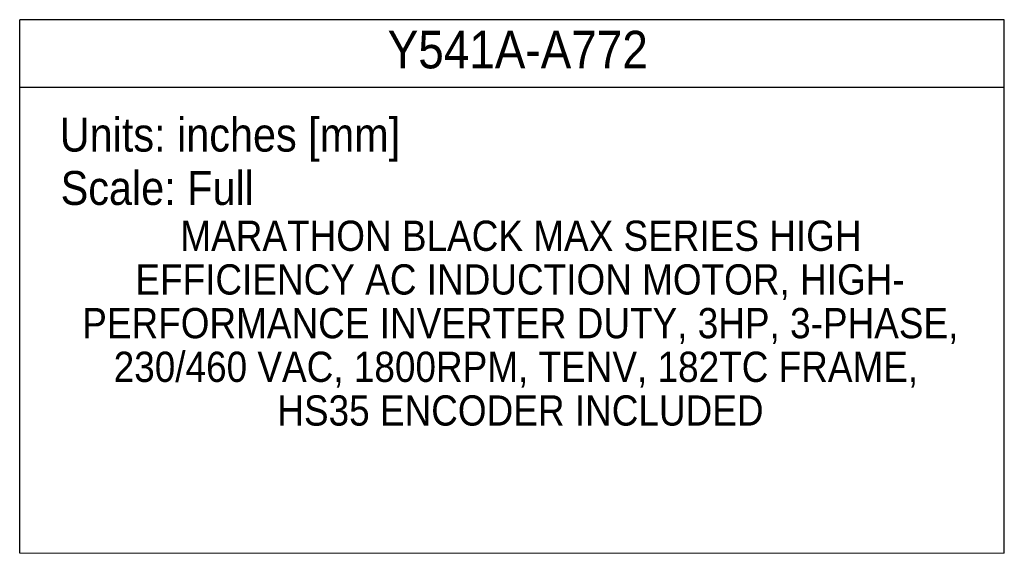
# Model space of a CAD drawing. Header units: inches. Extents: x 1.3 to 88, y 0 to 57.3.
# Tile 20 of 31: x 64.9 to 88, y 0 to 12.5. Entities that reach past the tile are written whole.
import ezdxf

# ---------------------------------------------------------------- set-up
doc = ezdxf.new("R2010")
doc.units = ezdxf.units.IN
doc.header["$LTSCALE"] = 2
doc.header["$MEASUREMENT"] = 0
doc.linetypes.add('SLD-Solid', pattern=[0])
doc.layers.add('TEXT', color=140, linetype='SLD-Solid', lineweight=25)
doc.styles.add('SLDTEXTSTYLE0', font='GOTHIC.TTF', dxfattribs={"width": 0.913})

# ---------------------------------------------------------------- blocks, each defined once
blk = doc.blocks.new('SW_NOTE_3')
at = {"layer": 'TEXT', "color": 0, "char_height": 0.70833, "attachment_point": 2, "style": 'SLDTEXTSTYLE0'}
for s, insert in [('MARATHON BLACK MAX SERIES HIGH ', (8.279, 0.905)), ('EFFICIENCY AC INDUCTION MOTOR, HIGH-', (8.258, -0.118)), ('PERFORMANCE INVERTER DUTY, 3HP, 3-PHASE, ', (8.264, -1.142)), ('230/460 VAC, 1800RPM, TENV, 182TC FRAME, ', (8.161, -2.165)), ('HS35 ENCODER INCLUDED', (8.267, -3.188))]:
    blk.add_mtext(s, dxfattribs=dict(at, insert=insert))

msp = doc.modelspace()

# ---------------------------------------------------------------- linework, layer by layer
at = {"color": 140, "linetype": 'SLD-Solid', "lineweight": 18}
msp.add_line((87.99996, 0.000022), (64.93996, 0.000022), dxfattribs=at)
at = {"layer": 'TEXT'}
for p, q in [((87.99996, 12.500022), (64.93996, 12.500022)), ((64.93996, 0.000022), (64.93996, 12.500022)), ((87.99996, 0.000022), (87.99996, 12.500022)), ((64.93996, 10.920022), (87.99996, 10.920022))]:
    msp.add_line(p, q, dxfattribs=at)

# ---------------------------------------------------------------- block references
msp.add_blockref('SW_NOTE_3', (68.400442, 6.888013), dxfattribs=at)

# ---------------------------------------------------------------- texts
at = {"layer": 'TEXT', "style": 'SLDTEXTSTYLE0'}
for s, insert, char_height, attachment_point in [('Y541A-A772', (76.604603, 12.239327), 0.88, 2), ('Units: inches [mm]', (65.878531, 10.204215), 0.794, 1), ('Scale: Full', (65.899641, 8.95493), 0.794, 1)]:
    msp.add_mtext(s, dxfattribs=dict(at, insert=insert, char_height=char_height, attachment_point=attachment_point))

doc.saveas('drawing.dxf')
